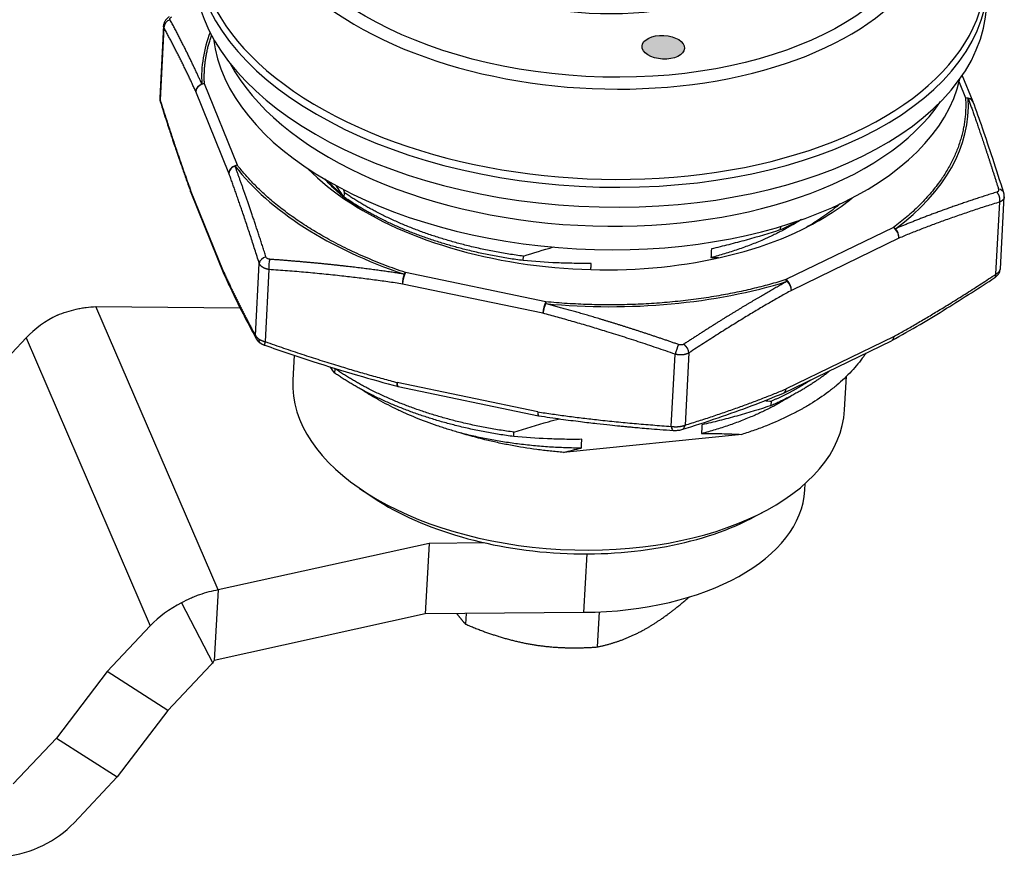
# Model space of a CAD drawing. Header units: millimetres. Extents: x 5128 to 5354, y 6463 to 6624.
# Tile 10 of 12: x 5274 to 5308, y 6573 to 6602. Entities that reach past the tile are written whole.
import ezdxf

# ---------------------------------------------------------------- set-up
doc = ezdxf.new("R2010")
doc.units = ezdxf.units.MM
doc.layers.get('0').update_dxf_attribs({"color": 3})
doc.layers.add('20', color=7, linetype='Continuous', true_color=0xffffff)

msp = doc.modelspace()

# ---------------------------------------------------------------- hatches: boundary and pattern name
at = {"lineweight": 18}
h = msp.add_hatch(color=3, dxfattribs=at)
h.dxf.hatch_style = 1
edge = h.paths.add_edge_path()
edge.add_ellipse((5296.241, 6601.513), major_axis=(-0.749, 0.04), ratio=0.55943, start_angle=0, end_angle=360)

# ---------------------------------------------------------------- linework, layer by layer
at = {"layer": '20', "color": 7}
for p, q in [((5278.603, 6602.278), (5278.466, 6599.729)), ((5278.615, 6602.204), (5278.479, 6599.659)), ((5307.177, 6599.588), (5306.798, 6600.525)), ((5281.211, 6597.35), (5280.047, 6600.224)), ((5306.685, 6600.285), (5306.912, 6599.724)), ((5280.906, 6597.075), (5279.742, 6599.949)), ((5280.719, 6593.599), (5279.556, 6596.473)), ((5279.57, 6596.387), (5280.733, 6593.513)), ((5284.98, 6596.226), (5284.988, 6596.381)), ((5308.143, 6593.698), (5308.28, 6596.247)), ((5307.985, 6593.509), (5308.121, 6596.054)), ((5300.385, 6595.078), (5300.391, 6595.193)), ((5304.365, 6595.156), (5300.573, 6593.315)), ((5304.556, 6594.777), (5300.764, 6592.936)), ((5291.297, 6593.987), (5291.305, 6594.142)), ((5281.846, 6591.344), (5281.982, 6593.889)), ((5282.323, 6593.671), (5282.186, 6591.127)), ((5292.096, 6592.532), (5287.14, 6593.565)), ((5291.995, 6592.126), (5287.039, 6593.159)), ((5276.214, 6592.364), (5281.299, 6592.323)), ((5280.526, 6582.366), (5276.214, 6592.364)), ((5304.37, 6591.301), (5300.577, 6589.46)), ((5272.227, 6589.641), (5273.751, 6591.257)), ((5273.751, 6591.257), (5278.132, 6581.101)), ((5300.504, 6589.32), (5304.296, 6591.161)), ((5283.216, 6590.651), (5283.169, 6589.765)), ((5296.526, 6588.138), (5296.662, 6590.683)), ((5297.149, 6590.728), (5297.012, 6588.183)), ((5284.647, 6590.018), (5284.655, 6590.173)), ((5302.641, 6588.722), (5302.704, 6589.913)), ((5291.809, 6588.65), (5286.853, 6589.683)), ((5286.88, 6589.547), (5291.836, 6588.514)), ((5300.052, 6588.871), (5300.06, 6589.026)), ((5290.964, 6587.78), (5290.972, 6587.935)), ((5299.014, 6587.856), (5292.724, 6587.221)), ((5301.237, 6585.892), (5301.249, 6586.12)), ((5285.523, 6585.952), (5285.88, 6585.707)), ((5299.511, 6584.977), (5299.892, 6585.182)), ((5287.976, 6584.01), (5280.526, 6582.366)), ((5287.976, 6584.01), (5287.843, 6581.527)), ((5289.941, 6584.027), (5287.976, 6584.01)), ((5293.441, 6581.577), (5293.551, 6583.639)), ((5280.526, 6582.366), (5280.393, 6579.883)), ((5279.235, 6581.907), (5280.345, 6579.78)), ((5293.441, 6581.577), (5287.843, 6581.527)), ((5293.979, 6581.592), (5293.913, 6580.355)), ((5287.843, 6581.527), (5280.393, 6579.883)), ((5289.282, 6581.54), (5289.262, 6581.162)), ((5276.607, 6579.485), (5278.132, 6581.101)), ((5276.607, 6579.485), (5274.821, 6577.141)), ((5278.751, 6578.114), (5276.607, 6579.485)), ((5280.276, 6579.73), (5278.751, 6578.114)), ((5278.751, 6578.114), (5276.965, 6575.77)), ((5274.821, 6577.141), (5273.299, 6575.528)), ((5274.821, 6577.141), (5276.965, 6575.77)), ((5276.965, 6575.77), (5275.443, 6574.156))]:
    msp.add_line(p, q, dxfattribs=at)
for centre, major_axis in [((5293.858, 6607.039), (11.716, -0.628)), ((5293.858, 6607.039), (7.739, -0.415)), ((5296.241, 6601.513), (-0.749, 0.04))]:
    msp.add_ellipse(centre, major_axis=major_axis, ratio=0.55943, dxfattribs=at)
for centre, major_axis, ratio, start_param, end_param in [((5293.848, 6606.854), (12.131, -0.65), 0.55943, 2.745937, 6.283185), ((5293.731, 6604.66), (13.896, -0.745), 0.55943, 2.738083, 6.283185), ((5293.718, 6604.43), (13.98, -0.749), 0.55943, 3.141679, 6.27964), ((5293.681, 6603.728), (13.98, -0.749), 0.55943, 3.141679, 6.283174), ((5278.908, 6602.231), (0.263, 0.145), 0.880344, 1.383632, 2.682459), ((5293.479, 6599.962), (13.526, -0.725), 0.55943, 2.960356, 3.203955), ((5293.578, 6601.805), (-13.231, 0.709), 0.55943, 0.094335, 3.047235), ((5293.622, 6602.633), (-13.231, 0.709), 0.55943, 0.325242, 2.816328), ((5280.034, 6599.976), (0.278, 0.113), 0.801779, 1.211359, 2.782154), ((5280.034, 6599.976), (-0.273, -0.124), 0.835199, 4.628237, 5.890967), ((5280.034, 6599.976), (0.3, 0.017), 0.827267, 1.478718, 1.792872), ((5278.771, 6599.686), (0.286, 0.09), 0.702925, 2.841564, 3.148007), ((5293.479, 6599.962), (13.526, -0.725), 0.55943, 5.686448, 6.345547), ((5306.898, 6599.476), (-0.278, -0.113), 0.801779, 3.136836, 4.352951), ((5306.898, 6599.476), (-0.3, -0.017), 0.827267, 4.306156, 4.620312), ((5306.898, 6599.476), (0.282, 0.103), 0.76522, 6.277699, 7.21328), ((5281.198, 6597.102), (-0.278, -0.113), 0.801779, 4.352952, 5.923747), ((5281.198, 6597.102), (0.282, 0.103), 0.765217, 1.546231, 2.808961), ((5281.198, 6597.102), (-0.237, -0.184), 0.746195, 4.13948, 4.453634), ((5293.479, 6599.962), (13.526, -0.725), 0.55943, 3.592053, 4.251152), ((5293.48, 6599.974), (11.234, -0.602), 0.55943, 3.686965, 5.492399), ((5307.975, 6596.289), (-0.286, -0.09), 0.702925, 3.143398, 4.140392), ((5279.848, 6596.5), (0.278, 0.113), 0.801779, 2.782154, 3.141598), ((5293.48, 6599.974), (11.234, -0.602), 0.55943, 5.492399, 5.737836), ((5304.352, 6594.908), (0.178, -0.241), 0.685626, 1.95095, 2.265106), ((5304.352, 6594.908), (0.131, -0.27), 0.582939, 0.811357, 2.382153), ((5304.352, 6594.908), (-0.115, 0.277), 0.616786, 3.987557, 5.250287), ((5282.274, 6593.916), (-0.286, -0.09), 0.702925, 4.684329, 5.983157), ((5282.411, 6593.829), (0.021, 0.299), 0.304781, 0.84658, 2.145407), ((5281.011, 6593.626), (-0.278, -0.113), 0.801779, 5.923747, 6.27774), ((5281.011, 6593.626), (0.273, 0.124), 0.835208, 2.749361, 3.123777), ((5287.127, 6593.317), (-0.046, -0.297), 0.253404, 4.047702, 5.310428), ((5287.127, 6593.317), (0.061, 0.294), 0.21884, 0.610561, 2.181357), ((5287.127, 6593.317), (0.096, 0.284), 0.368897, 0.645853, 0.960007), ((5307.78, 6593.64), (0.165, -0.25), 0.486854, 6.281837, 7.023612), ((5293.479, 6599.962), (13.526, -0.725), 0.55943, 4.63925, 5.29835), ((5300.559, 6593.067), (-0.131, 0.27), 0.582939, 3.95295, 5.523746), ((5300.559, 6593.067), (-0.089, 0.286), 0.45837, 5.288189, 5.602342), ((5300.559, 6593.067), (0.145, -0.262), 0.546803, 0.780717, 2.043442), ((5292.083, 6592.284), (-0.061, -0.294), 0.21884, 3.752154, 5.322949), ((5292.083, 6592.284), (0.076, 0.29), 0.18342, 0.929122, 2.191853), ((5292.083, 6592.284), (-0.028, -0.299), 0.060569, 3.736532, 4.050685), ((5276.038, 6589.794), (2.938, 1.267), 0.79866, 1.629712, 2.066045), ((5282.138, 6591.371), (-0.263, -0.145), 0.880344, 5.824052, 6.274726), ((5282.187, 6591.325), (-0.161, -0.253), 0.589255, 5.477211, 6.331764), ((5282.274, 6591.284), (0.099, 0.283), 0.127362, 2.204177, 3.154436), ((5296.75, 6590.84), (-0.099, -0.283), 0.127362, 4.046942, 5.34577), ((5296.944, 6590.858), (-0.165, 0.25), 0.486854, 3.88202, 5.180847), ((5292.905, 6589.243), (-9.736, 0.522), 0.55943, 0.000087, 3.141581), ((5286.941, 6589.84), (0.061, 0.294), 0.21884, 2.181357, 3.141577), ((5300.373, 6589.59), (-0.131, 0.27), 0.582939, 3.14161, 3.95295), ((5291.897, 6588.807), (-0.061, -0.294), 0.21884, 5.322949, 6.283169), ((5291.897, 6588.807), (0.046, 0.297), 0.253403, 2.168835, 3.145677), ((5296.808, 6588.313), (-0.088, 0.287), 0.664272, 3.125334, 4.049651), ((5296.613, 6588.295), (-0.021, -0.299), 0.304781, 5.287, 6.280294), ((5292.749, 6586.347), (8.488, -0.455), 0.55943, 4.823865, 6.283212), ((5292.882, 6588.83), (9.237, -0.495), 0.55943, 3.882408, 5.542249), ((5280.419, 6579.639), (-2.938, -1.267), 0.79866, 4.771305, 5.207637), ((5280.419, 6579.639), (-0.184, -0.079), 0.79866, 4.771305, 5.207637), ((5273.156, 6575.619), (-2.938, -1.267), 0.79866, 1.19338, 2.066045)]:
    msp.add_ellipse(centre, major_axis=major_axis, ratio=ratio, start_param=start_param, end_param=end_param, dxfattribs=at)
for points, degree, knots in [([(5278.801, 6602.586), (5278.774, 6602.568), (5278.722, 6602.527), (5278.658, 6602.45), (5278.614, 6602.358), (5278.603, 6602.292), (5278.602, 6602.258)], 3, [0, 0, 0, 0, 0.230759, 0.477467, 0.736291, 1, 1, 1, 1]), ([(5278.831, 6602.485), (5278.828, 6602.491), (5278.825, 6602.504), (5278.828, 6602.524), (5278.839, 6602.545), (5278.859, 6602.568), (5278.879, 6602.583), (5278.89, 6602.591)], 3, [0, 0, 0, 0, 0.204357, 0.387549, 0.571202, 0.773402, 1, 1, 1, 1]), ([(5279.954, 6600.214), (5279.946, 6600.232), (5279.929, 6600.269), (5279.904, 6600.325), (5279.879, 6600.381), (5279.853, 6600.438), (5279.826, 6600.496), (5279.799, 6600.554), (5279.772, 6600.613), (5279.744, 6600.673), (5279.716, 6600.733), (5279.687, 6600.794), (5279.658, 6600.856), (5279.629, 6600.918), (5279.599, 6600.981), (5279.568, 6601.044), (5279.538, 6601.108), (5279.506, 6601.172), (5279.475, 6601.237), (5279.443, 6601.303), (5279.41, 6601.369), (5279.377, 6601.435), (5279.344, 6601.502), (5279.31, 6601.569), (5279.276, 6601.637), (5279.241, 6601.706), (5279.206, 6601.774), (5279.17, 6601.844), (5279.135, 6601.913), (5279.098, 6601.984), (5279.061, 6602.054), (5279.024, 6602.125), (5278.986, 6602.196), (5278.948, 6602.268), (5278.91, 6602.34), (5278.871, 6602.413), (5278.845, 6602.461), (5278.831, 6602.485)], 3, [0, 0, 0, 0, 0.022073, 0.044528, 0.067367, 0.090588, 0.114192, 0.138178, 0.162548, 0.187299, 0.212434, 0.23795, 0.26385, 0.290131, 0.316795, 0.343841, 0.371269, 0.39908, 0.427272, 0.455847, 0.484803, 0.514141, 0.543861, 0.573963, 0.604447, 0.635312, 0.666559, 0.698187, 0.730196, 0.762588, 0.79536, 0.828514, 0.862049, 0.895965, 0.930263, 0.964941, 1, 1, 1, 1]), ([(5278.615, 6602.204), (5278.615, 6602.206), (5278.613, 6602.21), (5278.611, 6602.215), (5278.609, 6602.221), (5278.607, 6602.227), (5278.606, 6602.233), (5278.605, 6602.239), (5278.604, 6602.245), (5278.603, 6602.251), (5278.603, 6602.257), (5278.602, 6602.263), (5278.603, 6602.267), (5278.603, 6602.269), (5278.603, 6602.27)], 3, [0, 0, 0, 0, 0.090049, 0.180086, 0.270112, 0.360127, 0.450132, 0.540127, 0.630115, 0.720094, 0.810066, 0.900031, 0.989991, 1, 1, 1, 1]), ([(5278.467, 6599.736), (5278.467, 6599.736), (5278.467, 6599.733), (5278.467, 6599.728), (5278.467, 6599.721), (5278.467, 6599.714), (5278.468, 6599.707), (5278.469, 6599.7), (5278.47, 6599.694), (5278.471, 6599.687), (5278.473, 6599.68), (5278.475, 6599.673), (5278.477, 6599.666), (5278.478, 6599.662), (5278.479, 6599.659)], 3, [0, 0, 0, 0, 0.025272, 0.113871, 0.20247, 0.291071, 0.379673, 0.468278, 0.556887, 0.645499, 0.734115, 0.822737, 0.911365, 1, 1, 1, 1]), ([(5307.004, 6599.71), (5307.012, 6599.688), (5307.028, 6599.643), (5307.053, 6599.575), (5307.078, 6599.506), (5307.103, 6599.435), (5307.129, 6599.363), (5307.155, 6599.29), (5307.181, 6599.215), (5307.208, 6599.138), (5307.235, 6599.061), (5307.263, 6598.981), (5307.291, 6598.901), (5307.32, 6598.819), (5307.348, 6598.735), (5307.378, 6598.65), (5307.407, 6598.563), (5307.437, 6598.475), (5307.467, 6598.386), (5307.498, 6598.294), (5307.529, 6598.202), (5307.561, 6598.108), (5307.593, 6598.012), (5307.625, 6597.915), (5307.657, 6597.816), (5307.69, 6597.716), (5307.724, 6597.614), (5307.757, 6597.51), (5307.791, 6597.405), (5307.826, 6597.298), (5307.86, 6597.19), (5307.896, 6597.08), (5307.931, 6596.969), (5307.967, 6596.856), (5308.003, 6596.741), (5308.04, 6596.625), (5308.064, 6596.547), (5308.077, 6596.507)], 3, [0, 0, 0, 0, 0.022116, 0.044612, 0.067488, 0.090745, 0.114382, 0.138399, 0.162796, 0.187573, 0.21273, 0.238267, 0.264184, 0.290481, 0.317158, 0.344214, 0.37165, 0.399465, 0.42766, 0.456234, 0.485188, 0.514521, 0.544234, 0.574326, 0.604796, 0.635646, 0.666875, 0.698483, 0.73047, 0.762836, 0.795581, 0.828704, 0.862206, 0.896087, 0.930346, 0.964984, 1, 1, 1, 1]), ([(5278.486, 6599.595), (5278.524, 6599.473), (5278.597, 6599.245), (5278.698, 6598.929), (5278.785, 6598.661), (5278.858, 6598.44), (5278.918, 6598.259), (5278.979, 6598.077), (5279.052, 6597.858), (5279.15, 6597.573), (5279.268, 6597.229), (5279.409, 6596.829), (5279.511, 6596.547), (5279.566, 6596.398)], 3, [0, 0, 0, 0, 0.108875, 0.204034, 0.285478, 0.353206, 0.407217, 0.45246, 0.522293, 0.611963, 0.72147, 0.850815, 1, 1, 1, 1]), ([(5308.261, 6596.381), (5308.132, 6596.789), (5307.883, 6597.559), (5307.523, 6598.626), (5307.291, 6599.276), (5307.181, 6599.578)], 3, [0, 0, 0, 0, 0.363266, 0.6986, 1, 1, 1, 1]), ([(5282.219, 6594.119), (5282.209, 6594.149), (5282.19, 6594.209), (5282.162, 6594.298), (5282.133, 6594.386), (5282.105, 6594.473), (5282.077, 6594.559), (5282.049, 6594.644), (5282.022, 6594.729), (5281.994, 6594.812), (5281.967, 6594.894), (5281.94, 6594.976), (5281.914, 6595.056), (5281.887, 6595.136), (5281.861, 6595.215), (5281.835, 6595.293), (5281.81, 6595.37), (5281.784, 6595.446), (5281.759, 6595.521), (5281.734, 6595.595), (5281.709, 6595.668), (5281.684, 6595.74), (5281.66, 6595.812), (5281.636, 6595.883), (5281.612, 6595.952), (5281.588, 6596.021), (5281.565, 6596.089), (5281.541, 6596.156), (5281.518, 6596.222), (5281.496, 6596.288), (5281.473, 6596.352), (5281.451, 6596.416), (5281.429, 6596.479), (5281.407, 6596.541), (5281.385, 6596.602), (5281.364, 6596.662), (5281.343, 6596.721), (5281.322, 6596.78), (5281.301, 6596.837), (5281.281, 6596.894), (5281.261, 6596.95), (5281.241, 6597.006), (5281.221, 6597.06), (5281.202, 6597.114), (5281.182, 6597.166), (5281.163, 6597.218), (5281.144, 6597.27), (5281.132, 6597.303), (5281.126, 6597.32)], 3, [0, 0, 0, 0, 0.026714, 0.053207, 0.079479, 0.10553, 0.131361, 0.156971, 0.18236, 0.207528, 0.232475, 0.257201, 0.281707, 0.305991, 0.330055, 0.353897, 0.377518, 0.400919, 0.424098, 0.447056, 0.469793, 0.492309, 0.514603, 0.536677, 0.558529, 0.58016, 0.601569, 0.622757, 0.643724, 0.664469, 0.684993, 0.705296, 0.725377, 0.745237, 0.764875, 0.784291, 0.803486, 0.822459, 0.841211, 0.859741, 0.87805, 0.896136, 0.914001, 0.931645, 0.949066, 0.966266, 0.983244, 1, 1, 1, 1]), ([(5285.214, 6596.019), (5285.203, 6596.028), (5285.103, 6596.105), (5285.007, 6596.184), (5284.759, 6596.395), (5284.542, 6596.599), (5284.346, 6596.808), (5284.291, 6596.869)], 3, [0, 0, 0, 0, 0.031898, 0.285063, 0.285063, 0.791392, 1, 1, 1, 1]), ([(5308.077, 6596.507), (5308.08, 6596.498), (5308.083, 6596.479), (5308.079, 6596.455), (5308.068, 6596.433), (5308.048, 6596.415), (5308.029, 6596.405), (5308.018, 6596.402)], 3, [0, 0, 0, 0, 0.204357, 0.387549, 0.571202, 0.773402, 1, 1, 1, 1]), ([(5308.018, 6596.402), (5307.986, 6596.392), (5307.923, 6596.373), (5307.829, 6596.343), (5307.736, 6596.314), (5307.643, 6596.284), (5307.552, 6596.255), (5307.46, 6596.225), (5307.37, 6596.196), (5307.281, 6596.167), (5307.192, 6596.137), (5307.104, 6596.108), (5307.016, 6596.079), (5306.93, 6596.05), (5306.844, 6596.02), (5306.759, 6595.991), (5306.675, 6595.962), (5306.591, 6595.933), (5306.508, 6595.904), (5306.426, 6595.875), (5306.345, 6595.846), (5306.264, 6595.818), (5306.185, 6595.789), (5306.105, 6595.76), (5306.027, 6595.732), (5305.95, 6595.703), (5305.873, 6595.675), (5305.797, 6595.647), (5305.722, 6595.619), (5305.647, 6595.591), (5305.574, 6595.563), (5305.501, 6595.535), (5305.429, 6595.507), (5305.357, 6595.48), (5305.287, 6595.452), (5305.217, 6595.425), (5305.148, 6595.398), (5305.079, 6595.371), (5305.012, 6595.344), (5304.945, 6595.318), (5304.879, 6595.291), (5304.814, 6595.265), (5304.75, 6595.239), (5304.686, 6595.213), (5304.623, 6595.187), (5304.561, 6595.161), (5304.5, 6595.136), (5304.459, 6595.119), (5304.439, 6595.111)], 3, [0, 0, 0, 0, 0.026714, 0.053208, 0.079481, 0.105533, 0.131365, 0.156975, 0.182365, 0.207533, 0.232481, 0.257208, 0.281714, 0.305998, 0.330062, 0.353905, 0.377527, 0.400927, 0.424107, 0.447065, 0.469802, 0.492318, 0.514613, 0.536686, 0.558538, 0.580169, 0.601578, 0.622766, 0.643733, 0.664478, 0.685002, 0.705304, 0.725385, 0.745244, 0.764882, 0.784298, 0.803493, 0.822466, 0.841217, 0.859746, 0.878054, 0.89614, 0.914005, 0.931648, 0.949068, 0.966267, 0.983245, 1, 1, 1, 1]), ([(5308.279, 6596.236), (5308.279, 6596.235), (5308.279, 6596.233), (5308.278, 6596.228), (5308.278, 6596.222), (5308.276, 6596.215), (5308.275, 6596.209), (5308.273, 6596.202), (5308.271, 6596.196), (5308.269, 6596.19), (5308.267, 6596.183), (5308.264, 6596.177), (5308.261, 6596.171), (5308.258, 6596.165), (5308.254, 6596.159), (5308.251, 6596.153), (5308.247, 6596.147), (5308.242, 6596.142), (5308.238, 6596.136), (5308.233, 6596.131), (5308.229, 6596.125), (5308.223, 6596.12), (5308.218, 6596.115), (5308.212, 6596.11), (5308.207, 6596.105), (5308.201, 6596.1), (5308.194, 6596.095), (5308.188, 6596.09), (5308.181, 6596.086), (5308.174, 6596.081), (5308.167, 6596.077), (5308.16, 6596.073), (5308.153, 6596.069), (5308.145, 6596.065), (5308.137, 6596.061), (5308.129, 6596.058), (5308.124, 6596.055), (5308.121, 6596.054)], 3, [0, 0, 0, 0, 0.004162, 0.033432, 0.062701, 0.091969, 0.121236, 0.150503, 0.179769, 0.209035, 0.238301, 0.267568, 0.296835, 0.326103, 0.355372, 0.384642, 0.413914, 0.443188, 0.472463, 0.50174, 0.53102, 0.560302, 0.589588, 0.618876, 0.648167, 0.677462, 0.706761, 0.736063, 0.76537, 0.794681, 0.823997, 0.853317, 0.882643, 0.911974, 0.94131, 0.970652, 1, 1, 1, 1]), ([(5302.486, 6595.993), (5302.437, 6595.951), (5302.224, 6595.774), (5301.994, 6595.604), (5301.644, 6595.369), (5301.473, 6595.262), (5301.294, 6595.159)], 3, [0, 0, 0, 0, 0.139641, 0.598989, 0.598989, 1, 1, 1, 1]), ([(5300.385, 6595.078), (5299.981, 6594.947), (5299.576, 6594.824), (5298.964, 6594.654), (5298.76, 6594.6), (5298.351, 6594.496), (5298.146, 6594.447), (5297.941, 6594.401)], 3, [0, 0, 0, 0, 0.5, 0.5, 0.75, 0.75, 1, 1, 1, 1]), ([(5282.356, 6594.032), (5282.342, 6594.033), (5282.317, 6594.037), (5282.284, 6594.049), (5282.256, 6594.066), (5282.232, 6594.089), (5282.222, 6594.108), (5282.219, 6594.119)], 3, [0, 0, 0, 0, 0.204357, 0.387549, 0.571202, 0.773402, 1, 1, 1, 1]), ([(5282.323, 6593.671), (5282.319, 6593.672), (5282.312, 6593.673), (5282.301, 6593.675), (5282.291, 6593.677), (5282.28, 6593.679), (5282.269, 6593.682), (5282.259, 6593.684), (5282.249, 6593.687), (5282.239, 6593.69), (5282.229, 6593.693), (5282.219, 6593.696), (5282.209, 6593.699), (5282.199, 6593.703), (5282.19, 6593.706), (5282.18, 6593.71), (5282.171, 6593.714), (5282.162, 6593.718), (5282.153, 6593.722), (5282.144, 6593.726), (5282.136, 6593.731), (5282.127, 6593.735), (5282.119, 6593.74), (5282.111, 6593.744), (5282.103, 6593.749), (5282.096, 6593.754), (5282.088, 6593.759), (5282.081, 6593.765), (5282.074, 6593.77), (5282.067, 6593.775), (5282.06, 6593.781), (5282.054, 6593.787), (5282.048, 6593.792), (5282.042, 6593.798), (5282.036, 6593.804), (5282.03, 6593.81), (5282.025, 6593.816), (5282.02, 6593.823), (5282.015, 6593.829), (5282.01, 6593.835), (5282.006, 6593.842), (5282.002, 6593.848), (5281.998, 6593.855), (5281.994, 6593.862), (5281.991, 6593.868), (5281.988, 6593.875), (5281.985, 6593.882), (5281.983, 6593.886), (5281.982, 6593.889)], 3, [0, 0, 0, 0, 0.02175, 0.043496, 0.06524, 0.086982, 0.108721, 0.130458, 0.152192, 0.173925, 0.195656, 0.217386, 0.239114, 0.260841, 0.282566, 0.304291, 0.326015, 0.347739, 0.369462, 0.391185, 0.412907, 0.43463, 0.456353, 0.478077, 0.499801, 0.521526, 0.543252, 0.564979, 0.586707, 0.608436, 0.630167, 0.6519, 0.673635, 0.695372, 0.717111, 0.738853, 0.760597, 0.782344, 0.804093, 0.825846, 0.847602, 0.869362, 0.891125, 0.912892, 0.934663, 0.956437, 0.978217, 1, 1, 1, 1]), ([(5287.096, 6593.509), (5287.065, 6593.513), (5287.004, 6593.523), (5286.91, 6593.537), (5286.816, 6593.551), (5286.72, 6593.566), (5286.622, 6593.58), (5286.523, 6593.594), (5286.423, 6593.608), (5286.322, 6593.623), (5286.219, 6593.637), (5286.114, 6593.651), (5286.009, 6593.665), (5285.902, 6593.679), (5285.793, 6593.693), (5285.684, 6593.707), (5285.573, 6593.721), (5285.46, 6593.735), (5285.346, 6593.749), (5285.231, 6593.763), (5285.114, 6593.776), (5284.997, 6593.79), (5284.877, 6593.803), (5284.757, 6593.817), (5284.635, 6593.83), (5284.511, 6593.843), (5284.387, 6593.856), (5284.261, 6593.869), (5284.133, 6593.882), (5284.005, 6593.894), (5283.874, 6593.907), (5283.743, 6593.919), (5283.61, 6593.931), (5283.476, 6593.943), (5283.341, 6593.955), (5283.204, 6593.966), (5283.066, 6593.978), (5282.926, 6593.989), (5282.786, 6594), (5282.644, 6594.011), (5282.5, 6594.021), (5282.404, 6594.028), (5282.356, 6594.032)], 3, [0, 0, 0, 0, 0.019341, 0.038973, 0.058895, 0.079108, 0.099612, 0.120406, 0.14149, 0.162865, 0.184531, 0.206486, 0.228732, 0.251269, 0.274096, 0.297212, 0.32062, 0.344317, 0.368304, 0.392582, 0.417149, 0.442007, 0.467155, 0.492592, 0.518319, 0.544337, 0.570644, 0.597241, 0.624127, 0.651303, 0.678769, 0.706525, 0.73457, 0.762904, 0.791529, 0.820442, 0.849645, 0.879138, 0.908919, 0.93899, 0.969351, 1, 1, 1, 1]), ([(5293.698, 6593.889), (5293.597, 6593.887), (5293.496, 6593.887), (5293.294, 6593.887), (5293.193, 6593.887), (5292.891, 6593.892), (5292.69, 6593.897), (5292.089, 6593.923), (5291.691, 6593.95), (5291.297, 6593.987)], 3, [0, 0, 0, 0, 0.125, 0.125, 0.25, 0.25, 0.5, 0.5, 1, 1, 1, 1]), ([(5307.946, 6593.389), (5307.973, 6593.407), (5308.024, 6593.448), (5308.088, 6593.525), (5308.132, 6593.618), (5308.143, 6593.684), (5308.144, 6593.718)], 3, [0, 0, 0, 0, 0.23079, 0.477602, 0.736366, 1, 1, 1, 1]), ([(5280.736, 6593.506), (5280.787, 6593.394), (5280.902, 6593.142), (5281.094, 6592.738), (5281.323, 6592.273), (5281.587, 6591.76), (5281.774, 6591.41), (5281.874, 6591.229)], 3, [0, 0, 0, 0, 0.134828, 0.30584, 0.50704, 0.738427, 1, 1, 1, 1]), ([(5304.311, 6591.169), (5304.643, 6591.353), (5305.288, 6591.721), (5306.226, 6592.287), (5307.105, 6592.84), (5307.672, 6593.208), (5307.946, 6593.389)], 3, [0, 0, 0, 0, 0.273537, 0.531378, 0.773528, 1, 1, 1, 1]), ([(5307.985, 6593.509), (5307.987, 6593.511), (5307.993, 6593.514), (5308.001, 6593.519), (5308.009, 6593.524), (5308.017, 6593.529), (5308.024, 6593.534), (5308.031, 6593.539), (5308.039, 6593.544), (5308.045, 6593.549), (5308.052, 6593.554), (5308.059, 6593.56), (5308.065, 6593.565), (5308.071, 6593.571), (5308.077, 6593.576), (5308.082, 6593.582), (5308.088, 6593.588), (5308.093, 6593.593), (5308.098, 6593.599), (5308.102, 6593.605), (5308.107, 6593.611), (5308.111, 6593.616), (5308.115, 6593.622), (5308.119, 6593.628), (5308.122, 6593.634), (5308.125, 6593.64), (5308.128, 6593.646), (5308.131, 6593.652), (5308.133, 6593.658), (5308.136, 6593.664), (5308.138, 6593.67), (5308.139, 6593.677), (5308.141, 6593.683), (5308.142, 6593.689), (5308.143, 6593.695), (5308.143, 6593.7), (5308.144, 6593.704), (5308.144, 6593.705)], 3, [0, 0, 0, 0, 0.028892, 0.057777, 0.086654, 0.115525, 0.144389, 0.173246, 0.202096, 0.230941, 0.259779, 0.288612, 0.317439, 0.346261, 0.375078, 0.403889, 0.432697, 0.4615, 0.490298, 0.519093, 0.547884, 0.576671, 0.605455, 0.634236, 0.663014, 0.691789, 0.720562, 0.749332, 0.778101, 0.806868, 0.835633, 0.864396, 0.893159, 0.921921, 0.950682, 0.979442, 1, 1, 1, 1]), ([(5300.621, 6593.257), (5300.597, 6593.244), (5300.55, 6593.218), (5300.478, 6593.178), (5300.406, 6593.137), (5300.332, 6593.096), (5300.257, 6593.054), (5300.181, 6593.011), (5300.104, 6592.967), (5300.026, 6592.923), (5299.947, 6592.877), (5299.867, 6592.831), (5299.786, 6592.784), (5299.704, 6592.737), (5299.621, 6592.688), (5299.536, 6592.639), (5299.451, 6592.588), (5299.365, 6592.537), (5299.277, 6592.485), (5299.189, 6592.433), (5299.099, 6592.379), (5299.009, 6592.324), (5298.917, 6592.269), (5298.824, 6592.213), (5298.731, 6592.156), (5298.636, 6592.097), (5298.54, 6592.038), (5298.443, 6591.979), (5298.345, 6591.918), (5298.246, 6591.856), (5298.146, 6591.793), (5298.045, 6591.73), (5297.943, 6591.665), (5297.84, 6591.6), (5297.736, 6591.534), (5297.631, 6591.466), (5297.525, 6591.398), (5297.417, 6591.329), (5297.309, 6591.259), (5297.2, 6591.188), (5297.089, 6591.116), (5297.016, 6591.067), (5296.978, 6591.043)], 3, [0, 0, 0, 0, 0.019347, 0.038985, 0.058912, 0.079131, 0.099639, 0.120437, 0.141526, 0.162905, 0.184574, 0.206533, 0.228782, 0.251321, 0.27415, 0.297269, 0.320678, 0.344376, 0.368365, 0.392643, 0.417211, 0.442069, 0.467217, 0.492654, 0.51838, 0.544396, 0.570702, 0.597297, 0.624182, 0.651355, 0.678819, 0.706571, 0.734613, 0.762944, 0.791564, 0.820474, 0.849672, 0.87916, 0.908937, 0.939002, 0.969357, 1, 1, 1, 1]), ([(5274.855, 6592.063), (5274.962, 6592.107), (5275.072, 6592.147), (5275.295, 6592.218), (5275.408, 6592.248), (5275.58, 6592.286), (5275.637, 6592.298), (5275.752, 6592.318), (5275.81, 6592.327), (5275.983, 6592.349), (5276.098, 6592.36), (5276.214, 6592.364)], 3, [0, 0, 0, 0, 0.25, 0.25, 0.5, 0.5, 0.625, 0.625, 0.75, 0.75, 1, 1, 1, 1]), ([(5296.783, 6591.025), (5296.741, 6591.039), (5296.658, 6591.068), (5296.535, 6591.111), (5296.412, 6591.153), (5296.291, 6591.194), (5296.17, 6591.235), (5296.05, 6591.275), (5295.932, 6591.315), (5295.814, 6591.354), (5295.698, 6591.393), (5295.582, 6591.431), (5295.467, 6591.469), (5295.353, 6591.506), (5295.241, 6591.542), (5295.129, 6591.578), (5295.018, 6591.614), (5294.909, 6591.649), (5294.8, 6591.683), (5294.692, 6591.717), (5294.585, 6591.75), (5294.48, 6591.783), (5294.375, 6591.815), (5294.271, 6591.847), (5294.169, 6591.879), (5294.067, 6591.909), (5293.966, 6591.94), (5293.866, 6591.969), (5293.768, 6591.999), (5293.67, 6592.028), (5293.573, 6592.056), (5293.478, 6592.084), (5293.383, 6592.111), (5293.29, 6592.138), (5293.197, 6592.165), (5293.105, 6592.191), (5293.015, 6592.216), (5292.925, 6592.241), (5292.837, 6592.266), (5292.749, 6592.29), (5292.663, 6592.314), (5292.577, 6592.337), (5292.493, 6592.36), (5292.41, 6592.383), (5292.327, 6592.405), (5292.246, 6592.426), (5292.166, 6592.448), (5292.113, 6592.462), (5292.086, 6592.469)], 3, [0, 0, 0, 0, 0.026714, 0.053207, 0.079479, 0.105531, 0.131362, 0.156972, 0.182361, 0.207529, 0.232477, 0.257203, 0.281709, 0.305993, 0.330057, 0.353899, 0.377521, 0.400921, 0.4241, 0.447058, 0.469795, 0.492311, 0.514606, 0.536679, 0.558531, 0.580162, 0.601572, 0.62276, 0.643727, 0.664472, 0.684996, 0.705298, 0.725379, 0.745239, 0.764877, 0.784293, 0.803488, 0.822461, 0.841213, 0.859743, 0.878051, 0.896137, 0.914002, 0.931645, 0.949067, 0.966266, 0.983244, 1, 1, 1, 1]), ([(5281.846, 6591.344), (5281.847, 6591.342), (5281.849, 6591.338), (5281.852, 6591.332), (5281.855, 6591.327), (5281.859, 6591.321), (5281.862, 6591.315), (5281.866, 6591.309), (5281.871, 6591.304), (5281.875, 6591.298), (5281.88, 6591.292), (5281.885, 6591.287), (5281.89, 6591.281), (5281.895, 6591.276), (5281.901, 6591.27), (5281.907, 6591.265), (5281.913, 6591.26), (5281.919, 6591.254), (5281.925, 6591.249), (5281.932, 6591.244), (5281.939, 6591.239), (5281.946, 6591.234), (5281.953, 6591.229), (5281.96, 6591.224), (5281.965, 6591.22), (5281.968, 6591.219)], 3, [0, 0, 0, 0, 0.044535, 0.088972, 0.13331, 0.177551, 0.221695, 0.265741, 0.309691, 0.353544, 0.397301, 0.440962, 0.484528, 0.527999, 0.571375, 0.614657, 0.657844, 0.700938, 0.743939, 0.786846, 0.829661, 0.872383, 0.915014, 0.957552, 1, 1, 1, 1]), ([(5281.968, 6591.219), (5281.97, 6591.217), (5281.976, 6591.214), (5281.984, 6591.209), (5281.992, 6591.204), (5282.001, 6591.199), (5282.01, 6591.194), (5282.019, 6591.19), (5282.028, 6591.185), (5282.037, 6591.18), (5282.047, 6591.176), (5282.057, 6591.172), (5282.067, 6591.167), (5282.077, 6591.163), (5282.087, 6591.159), (5282.097, 6591.155), (5282.108, 6591.151), (5282.119, 6591.147), (5282.13, 6591.144), (5282.141, 6591.14), (5282.152, 6591.136), (5282.163, 6591.133), (5282.175, 6591.13), (5282.183, 6591.128), (5282.186, 6591.127)], 3, [0, 0, 0, 0, 0.044214, 0.088543, 0.132989, 0.177551, 0.222229, 0.267025, 0.311938, 0.356969, 0.402118, 0.447386, 0.492773, 0.53828, 0.583907, 0.629653, 0.675521, 0.721509, 0.767619, 0.81385, 0.860203, 0.906679, 0.953278, 1, 1, 1, 1]), ([(5282.176, 6591.001), (5282.739, 6590.803), (5283.825, 6590.438), (5285.399, 6589.951), (5286.409, 6589.671), (5286.893, 6589.543)], 3, [0, 0, 0, 0, 0.360969, 0.694317, 1, 1, 1, 1]), ([(5296.978, 6591.043), (5296.968, 6591.036), (5296.946, 6591.025), (5296.909, 6591.014), (5296.87, 6591.01), (5296.827, 6591.012), (5296.798, 6591.02), (5296.783, 6591.025)], 3, [0, 0, 0, 0, 0.204357, 0.387549, 0.571201, 0.773402, 1, 1, 1, 1]), ([(5297.149, 6590.728), (5297.146, 6590.726), (5297.14, 6590.723), (5297.132, 6590.719), (5297.123, 6590.714), (5297.114, 6590.71), (5297.105, 6590.706), (5297.096, 6590.702), (5297.086, 6590.699), (5297.077, 6590.695), (5297.067, 6590.692), (5297.057, 6590.688), (5297.047, 6590.685), (5297.037, 6590.682), (5297.027, 6590.68), (5297.017, 6590.677), (5297.006, 6590.675), (5296.996, 6590.672), (5296.985, 6590.67), (5296.975, 6590.668), (5296.964, 6590.667), (5296.953, 6590.665), (5296.942, 6590.663), (5296.931, 6590.662), (5296.92, 6590.661), (5296.909, 6590.66), (5296.898, 6590.659), (5296.887, 6590.659), (5296.875, 6590.658), (5296.864, 6590.658), (5296.853, 6590.658), (5296.841, 6590.658), (5296.83, 6590.658), (5296.819, 6590.659), (5296.807, 6590.659), (5296.796, 6590.66), (5296.785, 6590.661), (5296.773, 6590.662), (5296.762, 6590.663), (5296.751, 6590.665), (5296.739, 6590.667), (5296.728, 6590.668), (5296.717, 6590.67), (5296.706, 6590.672), (5296.695, 6590.675), (5296.684, 6590.677), (5296.673, 6590.68), (5296.666, 6590.682), (5296.662, 6590.683)], 3, [0, 0, 0, 0, 0.02175, 0.043496, 0.06524, 0.086982, 0.108721, 0.130458, 0.152192, 0.173925, 0.195656, 0.217386, 0.239114, 0.260841, 0.282566, 0.304291, 0.326015, 0.347739, 0.369462, 0.391185, 0.412907, 0.43463, 0.456353, 0.478077, 0.499801, 0.521526, 0.543252, 0.564979, 0.586707, 0.608436, 0.630167, 0.6519, 0.673635, 0.695372, 0.717111, 0.738853, 0.760597, 0.782344, 0.804093, 0.825846, 0.847602, 0.869362, 0.891125, 0.912892, 0.934663, 0.956437, 0.978217, 1, 1, 1, 1]), ([(5303.391, 6590.716), (5303.367, 6590.68), (5303.342, 6590.644), (5303.253, 6590.519), (5303.184, 6590.43), (5302.967, 6590.166), (5302.808, 6589.996), (5302.548, 6589.75), (5302.458, 6589.669), (5302.27, 6589.511), (5302.173, 6589.433), (5301.87, 6589.204), (5301.654, 6589.058), (5301.366, 6588.882), (5301.278, 6588.83), (5301.188, 6588.779), (5301.127, 6588.745), (5301.097, 6588.728), (5300.944, 6588.644), (5300.818, 6588.579), (5300.433, 6588.39), (5300.165, 6588.272), (5299.746, 6588.107), (5299.603, 6588.053), (5299.385, 6587.977), (5299.312, 6587.952), (5299.164, 6587.903), (5299.089, 6587.879), (5299.014, 6587.856)], 3, [0, 0, 0, 0, 0.029489, 0.029489, 0.104143, 0.104143, 0.253453, 0.253453, 0.328107, 0.328107, 0.402762, 0.402762, 0.552072, 0.552072, 0.589399, 0.608063, 0.608063, 0.626726, 0.626726, 0.701381, 0.701381, 0.850691, 0.850691, 0.925345, 0.925345, 0.962673, 0.962673, 1, 1, 1, 1]), ([(5289.069, 6587.909), (5288.932, 6587.948), (5288.797, 6587.988), (5288.596, 6588.05), (5288.53, 6588.071), (5288.398, 6588.114), (5288.332, 6588.136), (5288.005, 6588.248), (5287.75, 6588.343), (5287.379, 6588.495), (5287.257, 6588.547), (5287.076, 6588.627), (5287.017, 6588.654), (5286.899, 6588.709), (5286.84, 6588.737), (5286.551, 6588.877), (5286.135, 6589.096), (5285.751, 6589.332), (5285.579, 6589.445)], 3, [0, 0, 0, 0, 0.102667, 0.102667, 0.154, 0.154, 0.205334, 0.205334, 0.410667, 0.410667, 0.513334, 0.513334, 0.564667, 0.564667, 0.616001, 0.616001, 0.821334, 1, 1, 1, 1]), ([(5296.893, 6588.026), (5297.321, 6588.156), (5298.148, 6588.424), (5299.347, 6588.853), (5300.117, 6589.159), (5300.486, 6589.312)], 3, [0, 0, 0, 0, 0.36101, 0.694359, 1, 1, 1, 1]), ([(5300.052, 6588.871), (5299.649, 6588.74), (5299.243, 6588.617), (5298.632, 6588.446), (5298.427, 6588.392), (5298.018, 6588.288), (5297.813, 6588.239), (5297.609, 6588.193)], 3, [0, 0, 0, 0, 0.5, 0.5, 0.75, 0.75, 1, 1, 1, 1]), ([(5291.852, 6588.511), (5292.111, 6588.471), (5292.602, 6588.399), (5293.285, 6588.31), (5293.861, 6588.242), (5294.323, 6588.192), (5294.651, 6588.159), (5294.867, 6588.138), (5295.022, 6588.123), (5295.2, 6588.106), (5295.442, 6588.085), (5295.759, 6588.058), (5296.151, 6588.027), (5296.437, 6588.007), (5296.593, 6587.996)], 3, [0, 0, 0, 0, 0.163991, 0.309739, 0.431239, 0.528499, 0.601528, 0.63886, 0.665072, 0.700205, 0.751267, 0.818257, 0.90117, 1, 1, 1, 1]), ([(5290.972, 6587.935), (5291.376, 6588.066), (5291.781, 6588.189), (5292.319, 6588.339), (5292.448, 6588.374), (5292.579, 6588.408)], 3, [0, 0, 0, 0, 0.75851, 0.75851, 1, 1, 1, 1]), ([(5296.526, 6588.138), (5296.529, 6588.137), (5296.537, 6588.136), (5296.548, 6588.135), (5296.559, 6588.133), (5296.57, 6588.132), (5296.581, 6588.131), (5296.592, 6588.13), (5296.604, 6588.129), (5296.615, 6588.128), (5296.626, 6588.128), (5296.638, 6588.127), (5296.649, 6588.126), (5296.66, 6588.126), (5296.672, 6588.126), (5296.683, 6588.126), (5296.695, 6588.126), (5296.706, 6588.126), (5296.717, 6588.126), (5296.729, 6588.127), (5296.74, 6588.127), (5296.751, 6588.128), (5296.762, 6588.128), (5296.774, 6588.129), (5296.785, 6588.13), (5296.796, 6588.131), (5296.807, 6588.133), (5296.818, 6588.134), (5296.828, 6588.135), (5296.839, 6588.137), (5296.85, 6588.139), (5296.86, 6588.14), (5296.871, 6588.142), (5296.881, 6588.144), (5296.891, 6588.146), (5296.902, 6588.148), (5296.912, 6588.151), (5296.921, 6588.153), (5296.931, 6588.156), (5296.941, 6588.158), (5296.95, 6588.161), (5296.96, 6588.164), (5296.969, 6588.167), (5296.978, 6588.17), (5296.987, 6588.173), (5296.995, 6588.176), (5297.004, 6588.18), (5297.01, 6588.182), (5297.012, 6588.183)], 3, [0, 0, 0, 0, 0.021812, 0.043618, 0.065419, 0.087214, 0.109005, 0.13079, 0.15257, 0.174346, 0.196117, 0.217884, 0.239647, 0.261406, 0.283161, 0.304912, 0.32666, 0.348404, 0.370145, 0.391883, 0.413619, 0.435351, 0.457081, 0.478809, 0.500535, 0.522258, 0.54398, 0.5657, 0.587419, 0.609136, 0.630852, 0.652566, 0.67428, 0.695994, 0.717707, 0.739419, 0.761131, 0.782843, 0.804556, 0.826268, 0.847981, 0.869695, 0.89141, 0.913125, 0.934842, 0.95656, 0.978279, 1, 1, 1, 1]), ([(5292.724, 6587.221), (5292.644, 6587.227), (5292.565, 6587.234), (5292.407, 6587.249), (5292.17, 6587.273), (5291.935, 6587.301), (5291.467, 6587.364), (5291.158, 6587.413), (5290.775, 6587.485), (5290.698, 6587.5), (5290.546, 6587.531), (5290.47, 6587.547), (5290.243, 6587.596), (5290.093, 6587.631), (5289.647, 6587.741), (5289.355, 6587.821), (5289.069, 6587.909)], 3, [0, 0, 0, 0, 0.0625, 0.0625, 0.125, 0.25, 0.25, 0.5, 0.5, 0.5625, 0.5625, 0.625, 0.625, 0.75, 0.75, 1, 1, 1, 1]), ([(5296.592, 6587.996), (5296.617, 6587.994), (5296.668, 6587.993), (5296.749, 6587.998), (5296.827, 6588.008), (5296.872, 6588.019), (5296.893, 6588.026)], 3, [0, 0, 0, 0, 0.243822, 0.492222, 0.744493, 1, 1, 1, 1]), ([(5297.592, 6587.883), (5297.83, 6587.886), (5298.068, 6587.886), (5298.424, 6587.879), (5298.542, 6587.876), (5298.778, 6587.867), (5298.896, 6587.862), (5299.014, 6587.856)], 3, [0, 0, 0, 0, 0.5, 0.5, 0.75, 0.75, 1, 1, 1, 1]), ([(5293.366, 6587.681), (5293.265, 6587.68), (5293.163, 6587.679), (5292.961, 6587.679), (5292.86, 6587.68), (5292.558, 6587.684), (5292.357, 6587.69), (5291.757, 6587.715), (5291.359, 6587.743), (5290.964, 6587.78)], 3, [0, 0, 0, 0, 0.125, 0.125, 0.25, 0.25, 0.5, 0.5, 1, 1, 1, 1]), ([(5280.526, 6582.366), (5280.416, 6582.348), (5280.306, 6582.325), (5280.086, 6582.268), (5279.976, 6582.234), (5279.813, 6582.176), (5279.759, 6582.156), (5279.652, 6582.112), (5279.599, 6582.089), (5279.441, 6582.017), (5279.337, 6581.964), (5279.235, 6581.907)], 3, [0, 0, 0, 0, 0.25, 0.25, 0.5, 0.5, 0.625, 0.625, 0.75, 0.75, 1, 1, 1, 1]), ([(5295.618, 6580.995), (5296.001, 6581.213), (5296.41, 6581.515), (5296.767, 6581.778), (5297.166, 6582.126)], 2, [0, 0, 0, 0.516295, 0.516295, 1, 1, 1]), ([(5289.262, 6581.162), (5289.862, 6580.906), (5290.411, 6580.735), (5290.991, 6580.553), (5291.557, 6580.454), (5292.125, 6580.355), (5292.719, 6580.332), (5293.284, 6580.31), (5293.913, 6580.355)], 2, [0, 0, 0, 0.25, 0.25, 0.5, 0.5, 0.75, 0.75, 1, 1, 1]), ([(5293.913, 6580.355), (5294.361, 6580.448), (5294.767, 6580.599), (5295.198, 6580.758), (5295.618, 6580.995)], 2, [0, 0, 0, 0.5, 0.5, 1, 1, 1])]:
    msp.add_open_spline(points, degree=degree, knots=knots, dxfattribs=at)
for points, degree in [([(5279.742, 6599.949), (5279.218, 6601.108), (5278.615, 6602.204)], 2), ([(5278.467, 6599.729), (5278.464, 6599.662), (5278.485, 6599.595)], 2), ([(5278.479, 6599.659), (5279.045, 6597.871), (5279.556, 6596.473)], 2), ([(5281.982, 6593.889), (5281.417, 6595.678), (5280.906, 6597.075)], 2), ([(5284.98, 6596.226), (5284.884, 6596.353), (5284.788, 6596.488), (5284.692, 6596.633)], 3), ([(5284.948, 6596.51), (5284.961, 6596.467), (5284.975, 6596.424), (5284.988, 6596.381)], 3), ([(5279.57, 6596.397), (5279.573, 6596.389)], 1), ([(5308.278, 6596.223), (5308.286, 6596.302), (5308.261, 6596.381)], 2), ([(5308.121, 6596.054), (5306.236, 6595.476), (5304.556, 6594.777)], 2), ([(5291.305, 6594.142), (5291.658, 6594.257), (5292.013, 6594.366), (5292.369, 6594.467)], 3), ([(5297.941, 6594.401), (5297.925, 6594.091)], 1), ([(5297.925, 6594.091), (5298.014, 6594.092), (5298.103, 6594.093), (5298.192, 6594.093)], 3), ([(5293.687, 6593.676), (5293.698, 6593.889)], 1), ([(5280.719, 6593.599), (5281.243, 6592.441), (5281.846, 6591.344)], 2), ([(5287.039, 6593.159), (5284.829, 6593.499), (5282.323, 6593.671)], 2), ([(5304.37, 6591.301), (5306.062, 6592.239), (5307.985, 6593.509)], 2), ([(5300.764, 6592.936), (5299.071, 6591.998), (5297.149, 6590.728)], 2), ([(5296.662, 6590.683), (5294.193, 6591.547), (5291.995, 6592.126)], 2), ([(5281.874, 6591.229), (5281.926, 6591.134), (5282.028, 6591.071)], 2), ([(5282.028, 6591.071), (5282.093, 6591.03), (5282.176, 6591.001)], 2), ([(5282.186, 6591.127), (5284.656, 6590.262), (5286.853, 6589.683)], 2), ([(5284.647, 6590.018), (5284.593, 6590.089), (5284.54, 6590.163), (5284.486, 6590.239)], 3), ([(5286.865, 6589.552), (5286.88, 6589.548)], 1), ([(5297.012, 6588.183), (5298.897, 6588.761), (5300.577, 6589.46)], 2), ([(5300.487, 6589.316), (5300.503, 6589.322)], 1), ([(5299.816, 6589.048), (5299.898, 6589.041), (5299.979, 6589.034), (5300.06, 6589.026)], 3), ([(5291.809, 6588.65), (5294.019, 6588.31), (5296.526, 6588.138)], 2), ([(5297.609, 6588.193), (5297.592, 6587.883)], 1), ([(5293.349, 6587.371), (5293.366, 6587.681)], 1), ([(5292.724, 6587.221), (5292.932, 6587.274), (5293.14, 6587.324), (5293.349, 6587.371)], 3), ([(5288.958, 6581.53), (5289.102, 6581.33), (5289.262, 6581.162)], 2), ([(5280.345, 6579.78), (5280.359, 6579.819), (5280.377, 6579.854), (5280.393, 6579.883)], 3)]:
    msp.add_open_spline(points, degree=degree, dxfattribs=at)
for points, weights, degree in [([(5280.047, 6600.224), (5280.014, 6600.806), (5280.1, 6601.385), (5280.307, 6601.951)], [1, 0.987337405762, 0.979144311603, 0.975420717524], 3), ([(5306.912, 6599.724), (5307.009, 6598.036), (5306.129, 6596.456), (5304.365, 6595.156)], [1, 0.964125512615, 0.964125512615, 1], 3), ([(5287.14, 6593.565), (5284.489, 6594.458), (5282.439, 6595.766), (5281.211, 6597.35)], [1, 0.964125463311, 0.964125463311, 1], 3), ([(5284.936, 6596.281), (5284.642, 6596.534), (5284.398, 6596.802)], [0.962738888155, 0.964217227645, 0.96843042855], 2), ([(5279.566, 6596.398), (5279.557, 6596.422), (5279.554, 6596.447), (5279.556, 6596.473)], [1.02628187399, 1.04514196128, 1.074152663, 1.11331397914], 3), ([(5308.121, 6596.054), (5308.143, 6596.176), (5308.103, 6596.31), (5308.018, 6596.402)], [1.11331397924, 0.962228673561, 0.962228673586, 1.11331397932], 3), ([(5285.564, 6595.796), (5285.336, 6595.955), (5285.128, 6596.122)], [0.962486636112, 0.961666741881, 0.962076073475], 2), ([(5301.087, 6595.417), (5299.75, 6594.567), (5297.925, 6594.091)], [0.973734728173, 0.952566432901, 0.96938865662], 2), ([(5301.112, 6595.432), (5300.763, 6595.246), (5300.385, 6595.078)], [0.966513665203, 0.963558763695, 0.962512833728], 2), ([(5300.573, 6593.315), (5298.018, 6592.519), (5295.088, 6592.249), (5292.096, 6592.532)], [1, 0.964125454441, 0.964125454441, 1], 3), ([(5304.37, 6591.301), (5304.37, 6591.235), (5304.348, 6591.187), (5304.306, 6591.167)], [1.11331397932, 1.01963997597, 0.984044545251, 1.00652768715], 3), ([(5302.115, 6590.09), (5301.238, 6589.395), (5300.052, 6588.871)], [0.987950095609, 0.965800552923, 0.962512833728], 2), ([(5286.865, 6589.55), (5286.847, 6589.554), (5286.843, 6589.603), (5286.853, 6589.683)], [1.02439783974, 0.973079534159, 1.00271824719, 1.11331397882], 3), ([(5301.449, 6589.766), (5300.815, 6589.359), (5300.06, 6589.026)], [0.974306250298, 0.964601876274, 0.962512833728], 2), ([(5300.754, 6589.209), (5299.417, 6588.36), (5297.592, 6587.883)], [0.973734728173, 0.952566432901, 0.96938865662], 2), ([(5300.486, 6589.312), (5300.538, 6589.333), (5300.57, 6589.386), (5300.577, 6589.46)], [1.01110834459, 0.98005038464, 1.01411892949, 1.11331397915], 3), ([(5293.349, 6587.371), (5291.117, 6587.379), (5289.069, 6587.909)], [0.96938865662, 0.950960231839, 0.978123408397], 2)]:
    msp.add_rational_spline(points, weights, degree=degree, dxfattribs=at)
for points in [[(5291.297, 6593.987), (5289.433, 6594.233), (5287.806, 6594.812), (5286.18, 6595.39), (5284.98, 6596.226)], [(5291.305, 6594.142), (5289.441, 6594.388), (5287.815, 6594.967), (5286.188, 6595.546), (5284.988, 6596.381)], [(5290.964, 6587.78), (5289.1, 6588.025), (5287.474, 6588.604), (5285.847, 6589.183), (5284.647, 6590.018)], [(5290.972, 6587.935), (5289.109, 6588.18), (5287.482, 6588.759), (5285.855, 6589.338), (5284.655, 6590.173)]]:
    msp.add_rational_spline(points, [0.962512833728, 0.966609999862, 1, 0.966609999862, 0.962512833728], degree=2, knots=[0, 0, 0, 0.5, 0.5, 1, 1, 1], dxfattribs=at)

doc.saveas('drawing.dxf')
